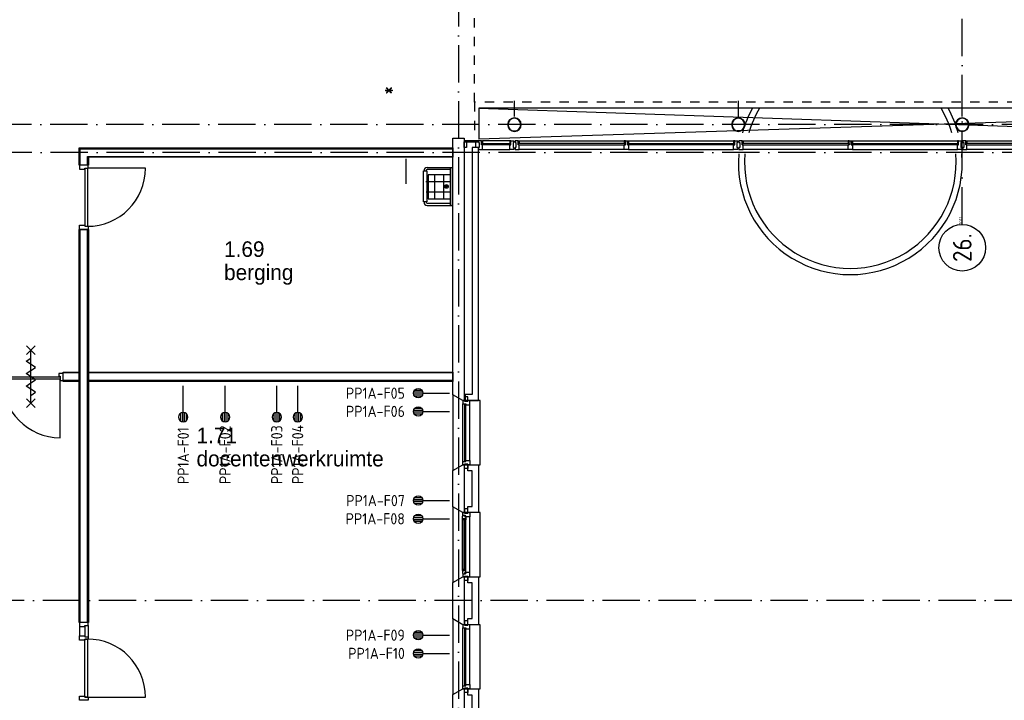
# Model space of a CAD drawing. Header units: millimetres. Extents: x -6587 to 112313, y 244 to 84344.
# Tile 13 of 42: x 26720 to 42551, y 32905 to 43841. Entities that reach past the tile are written whole.
import ezdxf
from ezdxf.enums import TextEntityAlignment as Align

# ---------------------------------------------------------------- set-up
doc = ezdxf.new("R2010")
doc.units = ezdxf.units.MM
doc.header["$LTSCALE"] = 100
doc.linetypes.add('DASHDOT', pattern=[9, 6, -1.5, 0, -1.5])
doc.linetypes.add('DASHED', pattern=[3, 1.5, -1.5])
doc.layers.get('0').update_dxf_attribs({"linetype": 'CONTINUOUS'})
for name, color, linetype in [('AL$1----_ALGEMEEN', 7, 'CONTINUOUS'), ('AL$7----_STRAMIEN', 1, 'DASHDOT'), ('AL21----_BUITENWAND', 4, 'CONTINUOUS'), ('AL21K---_ISOLATIE', 1, 'CONTINUOUS'), ('AL22----_BINNENWAND', 7, 'CONTINUOUS'), ('AL23----_VLOEREN', 4, 'CONTINUOUS'), ('AL28----_KONSTRUKTIE', 3, 'CONTINUOUS'), ('AL31----_BUITENKOZ', 7, 'CONTINUOUS'), ('AL32----_BINNENKOZ', 7, 'CONTINUOUS'), ('AL32----_DRAAIRICHTING', 1, 'CONTINUOUS'), ('AL34----_BALUSTRADES', 4, 'DASHED'), ('AL65----_BEVEILIGING', 7, 'CONTINUOUS'), ('AL74----_INRSANITAIR', 7, 'CONTINUOUS'), ('ALN-----_BLOCKNAAM', 2, 'CONTINUOUS'), ('ALXOU---_GLAS', 7, 'CONTINUOUS'), ('BOUW', 8, 'CONTINUOUS'), ('EB6441--_ATTRIB', 2, 'CONTINUOUS'), ('EL6441--_DATACOM', 3, 'CONTINUOUS'), ('MAATV-SPARING', 1, 'CONTINUOUS')]:
    doc.layers.add(name, color=color, linetype=linetype)
doc.styles.add('1_8', font='iso', dxfattribs={"width": 0.7, "height": 1.8})
doc.styles.add('BURO-025', font='BUROFONT.shx', dxfattribs={"height": 250})
doc.styles.get("Standard").update_dxf_attribs({"font": 'iso.shx'})

# ---------------------------------------------------------------- blocks, each defined once
blk = doc.blocks.new('ES4X2')
for p, q in [((-0.45, 1.4), (-0.45, 2.6)), ((-0.15, 1.27), (-0.15, 2.73)), ((0.15, 1.27), (0.15, 2.73)), ((0.45, 1.4), (0.45, 2.6)), ((0, 1.25), (0, -3))]:
    blk.add_line(p, q)
blk.add_circle((0, 2), 0.75)
at = {"style": '1_8', "flags": 8}
for tag, p in [('NUMMER', (1.25, 3.5)), ('CODE', (-1.25, 3.5))]:
    blk.add_attdef(tag, text='', height=1.8, rotation=90, dxfattribs=at).set_placement(p, align=Align.MIDDLE_LEFT)
blk.add_attdef('M_CODE', text='', height=1.8, dxfattribs=at).set_placement((0, 0), align=Align.MIDDLE_CENTER)
blk = doc.blocks.new('1011')
at = {"layer": 'AL$7----_STRAMIEN', "color": 7, "linetype": 'Continuous'}
blk.add_circle((-750, 0), 750, dxfattribs=at)
at = {"layer": 'AL$7----_STRAMIEN', "color": 3, "linetype": 'Continuous'}
blk.add_attdef('STR-NAAM', text='', height=600, rotation=360, dxfattribs=at).set_placement((-750, 0), align=Align.MIDDLE)
at = {"layer": 'ALN-----_BLOCKNAAM', "linetype": 'Continuous'}
blk.add_text('1011', height=100, dxfattribs=at).set_placement((0, 0))

msp = doc.modelspace()

# ---------------------------------------------------------------- linework, layer by layer
at = {"color": 8, "linetype": 'Continuous'}
for p, q in [((27416.8, 38158), (27349.8, 38158)), ((27349.8, 38158), (27349.8, 38111)), ((27416.8, 38044), (27416.8, 38158)), ((27349.8, 38111), (27371.3, 38111)), ((27371.3, 38111), (27371.3, 38044)), ((27371.3, 37123.5), (27371.3, 38064)), ((27371.3, 38044), (27416.8, 38044))]:
    msp.add_line(p, q, dxfattribs=at)
msp.add_arc((27380.3, 38072.9), 949.5, 180.53799, 269.46201, dxfattribs=at)
at = {"layer": 'AL$1----_ALGEMEEN', "color": 8}
for radius, start, end in [(1800, 151.00572, 164.56701), (1700, 149.12043, 163.63444), (1700, 16.36556, 30.87957), (1800, 15.43299, 28.99428), (1800, 175.53916, 4.46084), (1700, 175.27617, 4.72383)]:
    msp.add_arc((40075.2, 41545), radius, start, end, dxfattribs=at)
at = {"layer": 'AL$7----_STRAMIEN', "color": 1}
for p, q in [((33774.8, 76734.4), (33774.8, 7509.2)), ((41874.8, 40552.4), (41874.8, 76734.4)), ((76417.2, 42155), (4672.8, 42155)), ((81821.1, 41705), (3582.8, 41705)), ((94298.3, 34506.8), (16060, 34506.8))]:
    msp.add_line(p, q, dxfattribs=at)
at = {"layer": 'AL21----_BUITENWAND', "color": 8}
for p, q in [((33994.8, 41785), (33994.8, 37820)), ((34094.8, 41785), (33994.8, 41785)), ((34094.8, 37720), (34094.8, 41785)), ((33994.8, 37820), (33884.8, 37820)), ((33884.8, 37820), (33884.8, 37720)), ((33884.8, 37720), (34094.8, 37720)), ((33925.8, 36590), (33925.8, 36690)), ((33925.8, 36690), (34094.8, 36690)), ((33994.8, 36590), (33925.8, 36590)), ((33994.8, 36020), (33994.8, 36590)), ((34094.8, 36690), (34094.8, 35920)), ((33925.8, 36020), (33994.8, 36020)), ((33925.8, 35920), (33925.8, 36020)), ((34094.8, 35920), (33925.8, 35920)), ((33925.8, 34790), (33925.8, 34890)), ((33925.8, 34890), (34094.8, 34890)), ((34094.8, 34890), (34094.8, 34120)), ((33994.8, 34790), (33925.8, 34790)), ((33994.8, 34220), (33994.8, 34790)), ((33925.8, 34220), (33994.8, 34220)), ((33925.8, 34120), (33925.8, 34220)), ((34094.8, 34120), (33925.8, 34120)), ((33925.8, 32990), (33925.8, 33090)), ((33925.8, 33090), (34094.8, 33090)), ((34094.8, 33090), (34094.8, 32320)), ((33994.8, 32990), (33925.8, 32990)), ((33994.8, 32420), (33994.8, 32990))]:
    msp.add_line(p, q, dxfattribs=at)
at = {"layer": 'AL21K---_ISOLATIE', "color": 8, "linetype": 'Continuous'}
for p, q in [((33864.8, 36590), (33864.8, 36020)), ((33864.8, 34790), (33864.8, 34220)), ((33864.8, 32990), (33864.8, 32420))]:
    msp.add_line(p, q, dxfattribs=at)
at = {"layer": 'AL22----_BINNENWAND', "color": 8}
for p, q in [((27674.8, 41505), (27674.8, 41780)), ((27674.8, 41780), (33684.8, 41780)), ((33684.8, 41780), (33684.8, 41630)), ((27824.8, 41505), (27674.8, 41505)), ((33684.8, 41630), (27824.8, 41630)), ((27824.8, 41630), (27824.8, 41505)), ((27674.8, 34156.1), (27674.8, 40471)), ((27674.8, 40471), (27824.8, 40471)), ((27824.8, 40471), (27824.8, 34156.1)), ((27416.8, 38030), (27416.8, 38180)), ((27416.8, 38180), (27674.8, 38180)), ((27674.8, 38180), (27674.8, 38030)), ((27824.8, 38030), (27824.8, 38180)), ((27824.8, 38180), (33684.8, 38180)), ((33684.8, 38180), (33684.8, 38030)), ((27674.8, 38030), (27416.8, 38030)), ((33684.8, 38030), (27824.8, 38030)), ((27824.8, 34156.1), (27674.8, 34156.1))]:
    msp.add_line(p, q, dxfattribs=at)
at = {"layer": 'AL22----_BINNENWAND', "color": 8, "linetype": 'Continuous'}
for p, q in [((27689.8, 41505), (27689.8, 41765)), ((27689.8, 41765), (33684.8, 41765)), ((27809.8, 41505), (27809.8, 41645)), ((27809.8, 41645), (33684.8, 41645)), ((27689.8, 34156.1), (27689.8, 40471)), ((27809.8, 34156.1), (27809.8, 40471)), ((27674.8, 38165), (27416.8, 38165)), ((33684.8, 38165), (27824.8, 38165)), ((27674.8, 38045), (27416.8, 38045)), ((33684.8, 38045), (27824.8, 38045))]:
    msp.add_line(p, q, dxfattribs=at)
at = {"layer": 'AL23----_VLOEREN', "color": 8}
for p, q in [((49649.8, 42417.5), (34104.8, 42417.5)), ((34104.8, 42417.5), (34104.8, 41924)), ((34104.8, 42417.5), (49555, 41895)), ((49649.8, 42417.5), (34104.8, 41924))]:
    msp.add_line(p, q, dxfattribs=at)
at = {"layer": 'AL28----_KONSTRUKTIE', "color": 8}
for p, q in [((34674.8, 42285.5), (34674.8, 42538.5)), ((38274.8, 42285.5), (38274.8, 42538.5)), ((41874.8, 42285.5), (41874.8, 42538.5)), ((33684.8, 36597.6), (33844.8, 36690)), ((33684.8, 36012.4), (33684.8, 36597.6)), ((33844.8, 36690), (33864.8, 36690)), ((33864.8, 36690), (33864.8, 35920)), ((33844.8, 35920), (33684.8, 36012.4)), ((33864.8, 35920), (33844.8, 35920)), ((33684.8, 34797.6), (33844.8, 34890)), ((33844.8, 34890), (33864.8, 34890)), ((33864.8, 34890), (33864.8, 34120)), ((33684.8, 34212.4), (33684.8, 34797.6)), ((33844.8, 34120), (33684.8, 34212.4)), ((33864.8, 34120), (33844.8, 34120)), ((33684.8, 32997.6), (33844.8, 33090)), ((33844.8, 33090), (33864.8, 33090)), ((33864.8, 33090), (33864.8, 32320)), ((33684.8, 32412.4), (33684.8, 32997.6))]:
    msp.add_line(p, q, dxfattribs=at)
at = {"layer": 'AL28----_KONSTRUKTIE', "color": 8, "linetype": 'Continuous'}
for p, q in [((33684.8, 37812.4), (33684.8, 41935)), ((33684.8, 41935), (33864.8, 41935)), ((33864.8, 41935), (33864.8, 37720)), ((33844.8, 37720), (33684.8, 37812.4)), ((33864.8, 37720), (33844.8, 37720))]:
    msp.add_line(p, q, dxfattribs=at)
at = {"layer": 'AL28----_KONSTRUKTIE', "color": 8}
for centre, radius, start, end in [((34674.8, 42155), 109.5, 0, 180), ((34674.8, 42155), 109.5, 180, 0), ((34674.8, 42155), 101.5, 0, 180), ((34674.8, 42155), 101.5, 180, 0), ((38274.8, 42155), 109.5, 0, 180), ((38274.8, 42155), 109.5, 180, 0), ((38274.8, 42155), 101.5, 0, 180), ((38274.8, 42155), 101.5, 180, 0), ((41874.8, 42155), 109.5, 0, 180), ((41874.8, 42155), 109.5, 180, 0), ((41874.8, 42155), 101.5, 0, 180), ((41874.8, 42155), 101.5, 180, 0)]:
    msp.add_arc(centre, radius, start, end, dxfattribs=at)
at = {"layer": 'AL31----_BUITENKOZ', "color": 8}
for p, q in [((34089.8, 41895), (33864.8, 41895)), ((33864.8, 41895), (33864.8, 41880)), ((33864.8, 41880), (33905.8, 41880)), ((33864.8, 41786), (33864.8, 41880)), ((33864.8, 41880), (34089.8, 41880)), ((33905.8, 41880), (33905.8, 41786)), ((34089.8, 41880), (34089.8, 41895)), ((34144.8, 41895), (34094.8, 41895)), ((34094.8, 41895), (34094.8, 41865.5)), ((34094.8, 41865.5), (34108.8, 41865.5)), ((34108.8, 41865.5), (34108.8, 41785.5)), ((34144.8, 41857), (34144.8, 41895)), ((34144.8, 41895), (34161.8, 41895)), ((34144.8, 41828), (34144.8, 41895)), ((34161.8, 41857), (34144.8, 41857)), ((34144.8, 41828), (34144.8, 41857)), ((34144.8, 41857), (34161.8, 41857)), ((34161.8, 41828), (34144.8, 41828)), ((34161.8, 41828), (34144.8, 41828)), ((34161.8, 41853), (34148.8, 41853)), ((34148.8, 41853), (34148.8, 41832)), ((34148.8, 41832), (34161.8, 41832)), ((34598.8, 41895), (34161.8, 41895)), ((34161.8, 41895), (34161.8, 41857)), ((34161.8, 41857), (34161.8, 41853)), ((34161.8, 41832), (34161.8, 41828)), ((34161.8, 41756), (34161.8, 41828)), ((34615.8, 41895), (34598.8, 41895)), ((34598.8, 41895), (34598.8, 41857)), ((34598.8, 41857), (34615.8, 41857)), ((34598.8, 41857), (34598.8, 41853)), ((34615.8, 41857), (34598.8, 41857)), ((34598.8, 41853), (34611.8, 41853)), ((34611.8, 41832), (34598.8, 41832)), ((34598.8, 41832), (34598.8, 41828)), ((34598.8, 41828), (34615.8, 41828)), ((34598.8, 41828), (34615.8, 41828)), ((34598.8, 41756), (34598.8, 41828)), ((34611.8, 41853), (34611.8, 41832)), ((34615.8, 41857), (34615.8, 41895)), ((34615.8, 41828), (34615.8, 41895)), ((34615.8, 41895), (34665.8, 41895)), ((34615.8, 41828), (34615.8, 41857)), ((34665.8, 41865.5), (34651.8, 41865.5)), ((34651.8, 41865.5), (34651.8, 41785.5)), ((34665.8, 41895), (34665.8, 41865.5)), ((34733.8, 41895), (34683.8, 41895)), ((34683.8, 41895), (34683.8, 41865.5)), ((34683.8, 41865.5), (34697.8, 41865.5)), ((34697.8, 41865.5), (34697.8, 41785.5)), ((34733.8, 41857), (34733.8, 41895)), ((34733.8, 41895), (34750.8, 41895)), ((34733.8, 41828), (34733.8, 41895)), ((34750.8, 41857), (34733.8, 41857)), ((34733.8, 41828), (34733.8, 41857)), ((34733.8, 41857), (34750.8, 41857)), ((34750.8, 41828), (34733.8, 41828)), ((34750.8, 41828), (34733.8, 41828)), ((34750.8, 41853), (34737.8, 41853)), ((34737.8, 41853), (34737.8, 41832)), ((34737.8, 41832), (34750.8, 41832)), ((34750.8, 41895), (34750.8, 41857)), ((34750.8, 41895), (36441.3, 41895)), ((34750.8, 41857), (34750.8, 41853)), ((34750.8, 41832), (34750.8, 41828)), ((34750.8, 41756), (34750.8, 41828)), ((36458.3, 41895), (36441.3, 41895)), ((36441.3, 41895), (36441.3, 41857)), ((36441.3, 41857), (36441.3, 41853)), ((36458.3, 41857), (36441.3, 41857)), ((36441.3, 41857), (36458.3, 41857)), ((36441.3, 41853), (36454.3, 41853)), ((36454.3, 41832), (36441.3, 41832)), ((36441.3, 41832), (36441.3, 41828)), ((36441.3, 41828), (36458.3, 41828)), ((36441.3, 41756), (36441.3, 41828)), ((36441.3, 41828), (36458.3, 41828)), ((36454.3, 41853), (36454.3, 41832)), ((36458.3, 41857), (36458.3, 41895)), ((36458.3, 41828), (36458.3, 41895)), ((36458.3, 41895), (36491.3, 41895)), ((36458.3, 41828), (36458.3, 41857)), ((36491.3, 41895), (36491.3, 41828)), ((36491.3, 41857), (36491.3, 41895)), ((36491.3, 41895), (36508.3, 41895)), ((36491.3, 41828), (36491.3, 41857)), ((36491.3, 41857), (36508.3, 41857)), ((36508.3, 41857), (36491.3, 41857)), ((36491.3, 41828), (36508.3, 41828)), ((36508.3, 41828), (36491.3, 41828)), ((36508.3, 41853), (36495.3, 41853)), ((36495.3, 41853), (36495.3, 41832)), ((36495.3, 41832), (36508.3, 41832)), ((36508.3, 41895), (38198.8, 41895)), ((36508.3, 41895), (36508.3, 41857)), ((36508.3, 41857), (36508.3, 41853)), ((36508.3, 41832), (36508.3, 41828)), ((36508.3, 41828), (36508.3, 41756)), ((38215.8, 41895), (38198.8, 41895)), ((38198.8, 41895), (38198.8, 41857)), ((38198.8, 41857), (38215.8, 41857)), ((38198.8, 41857), (38198.8, 41853)), ((38215.8, 41857), (38198.8, 41857)), ((38198.8, 41853), (38211.8, 41853)), ((38211.8, 41832), (38198.8, 41832)), ((38198.8, 41832), (38198.8, 41828)), ((38198.8, 41828), (38215.8, 41828)), ((38198.8, 41756), (38198.8, 41828)), ((38198.8, 41828), (38215.8, 41828)), ((38211.8, 41853), (38211.8, 41832)), ((38215.8, 41857), (38215.8, 41895)), ((38215.8, 41828), (38215.8, 41895)), ((38215.8, 41895), (38265.8, 41895)), ((38215.8, 41828), (38215.8, 41857)), ((38265.8, 41865.5), (38251.8, 41865.5)), ((38251.8, 41865.5), (38251.8, 41785.5)), ((38265.8, 41895), (38265.8, 41865.5)), ((38333.8, 41895), (38283.8, 41895)), ((38283.8, 41895), (38283.8, 41865.5)), ((38283.8, 41865.5), (38297.8, 41865.5)), ((38297.8, 41865.5), (38297.8, 41785.5)), ((38333.8, 41857), (38333.8, 41895)), ((38333.8, 41895), (38350.8, 41895)), ((38333.8, 41828), (38333.8, 41895)), ((38350.8, 41857), (38333.8, 41857)), ((38333.8, 41828), (38333.8, 41857)), ((38333.8, 41857), (38350.8, 41857)), ((38350.8, 41828), (38333.8, 41828)), ((38350.8, 41828), (38333.8, 41828)), ((38350.8, 41853), (38337.8, 41853)), ((38337.8, 41853), (38337.8, 41832)), ((38337.8, 41832), (38350.8, 41832)), ((38350.8, 41895), (38350.8, 41857)), ((38350.8, 41895), (40041.3, 41895)), ((38350.8, 41857), (38350.8, 41853)), ((38350.8, 41832), (38350.8, 41828)), ((38350.8, 41756), (38350.8, 41828)), ((40058.3, 41895), (40041.3, 41895)), ((40041.3, 41895), (40041.3, 41857)), ((40041.3, 41857), (40041.3, 41853)), ((40058.3, 41857), (40041.3, 41857)), ((40041.3, 41857), (40058.3, 41857)), ((40041.3, 41853), (40054.3, 41853)), ((40054.3, 41832), (40041.3, 41832)), ((40041.3, 41832), (40041.3, 41828)), ((40041.3, 41828), (40058.3, 41828)), ((40041.3, 41756), (40041.3, 41828)), ((40041.3, 41828), (40058.3, 41828)), ((40054.3, 41853), (40054.3, 41832)), ((40058.3, 41857), (40058.3, 41895)), ((40058.3, 41828), (40058.3, 41895)), ((40058.3, 41895), (40091.3, 41895)), ((40058.3, 41828), (40058.3, 41857)), ((40091.3, 41895), (40091.3, 41828)), ((40091.3, 41857), (40091.3, 41895)), ((40091.3, 41895), (40108.3, 41895)), ((40091.3, 41828), (40091.3, 41857)), ((40091.3, 41857), (40108.3, 41857)), ((40108.3, 41857), (40091.3, 41857)), ((40091.3, 41828), (40108.3, 41828)), ((40108.3, 41828), (40091.3, 41828)), ((40108.3, 41853), (40095.3, 41853)), ((40095.3, 41853), (40095.3, 41832)), ((40095.3, 41832), (40108.3, 41832)), ((40108.3, 41895), (41798.8, 41895)), ((40108.3, 41895), (40108.3, 41857)), ((40108.3, 41857), (40108.3, 41853)), ((40108.3, 41832), (40108.3, 41828)), ((40108.3, 41828), (40108.3, 41756)), ((41815.8, 41895), (41798.8, 41895)), ((41798.8, 41895), (41798.8, 41857)), ((41798.8, 41857), (41815.8, 41857)), ((41798.8, 41857), (41798.8, 41853)), ((41815.8, 41857), (41798.8, 41857)), ((41798.8, 41853), (41811.8, 41853)), ((41811.8, 41832), (41798.8, 41832)), ((41798.8, 41832), (41798.8, 41828)), ((41798.8, 41828), (41815.8, 41828)), ((41798.8, 41756), (41798.8, 41828)), ((41798.8, 41828), (41815.8, 41828)), ((41811.8, 41853), (41811.8, 41832)), ((41815.8, 41857), (41815.8, 41895)), ((41815.8, 41828), (41815.8, 41895)), ((41815.8, 41895), (41865.8, 41895)), ((41815.8, 41828), (41815.8, 41857)), ((41865.8, 41865.5), (41851.8, 41865.5)), ((41851.8, 41865.5), (41851.8, 41785.5)), ((41865.8, 41895), (41865.8, 41865.5)), ((41933.8, 41895), (41883.8, 41895)), ((41883.8, 41895), (41883.8, 41865.5)), ((41883.8, 41865.5), (41897.8, 41865.5)), ((41897.8, 41865.5), (41897.8, 41785.5)), ((41933.8, 41857), (41933.8, 41895)), ((41933.8, 41895), (41950.8, 41895)), ((41933.8, 41828), (41933.8, 41895)), ((41950.8, 41857), (41933.8, 41857)), ((41933.8, 41828), (41933.8, 41857)), ((41933.8, 41857), (41950.8, 41857)), ((41950.8, 41828), (41933.8, 41828)), ((41950.8, 41828), (41933.8, 41828)), ((41950.8, 41853), (41937.8, 41853)), ((41937.8, 41853), (41937.8, 41832)), ((41937.8, 41832), (41950.8, 41832)), ((41950.8, 41895), (41950.8, 41857)), ((41950.8, 41895), (43641.3, 41895)), ((41950.8, 41857), (41950.8, 41853)), ((41950.8, 41832), (41950.8, 41828)), ((41950.8, 41756), (41950.8, 41828)), ((33905.8, 41786), (33864.8, 41786)), ((34108.8, 41785.5), (34094.8, 41785.5)), ((34094.8, 41785.5), (34094.8, 41756)), ((34094.8, 41756), (34161.8, 41756)), ((34161.8, 41756), (34598.8, 41756)), ((34665.8, 41756), (34598.8, 41756)), ((34651.8, 41785.5), (34665.8, 41785.5)), ((34665.8, 41785.5), (34665.8, 41756)), ((34697.8, 41785.5), (34683.8, 41785.5)), ((34683.8, 41785.5), (34683.8, 41756)), ((34683.8, 41756), (34750.8, 41756)), ((36441.3, 41756), (34750.8, 41756)), ((36508.3, 41756), (36441.3, 41756)), ((36508.3, 41756), (38198.8, 41756)), ((38265.8, 41756), (38198.8, 41756)), ((38251.8, 41785.5), (38265.8, 41785.5)), ((38265.8, 41785.5), (38265.8, 41756)), ((38297.8, 41785.5), (38283.8, 41785.5)), ((38283.8, 41785.5), (38283.8, 41756)), ((38283.8, 41756), (38350.8, 41756)), ((40041.3, 41756), (38350.8, 41756)), ((40108.3, 41756), (40041.3, 41756)), ((40108.3, 41756), (41798.8, 41756)), ((41865.8, 41756), (41798.8, 41756)), ((41851.8, 41785.5), (41865.8, 41785.5)), ((41865.8, 41785.5), (41865.8, 41756)), ((41897.8, 41785.5), (41883.8, 41785.5)), ((41883.8, 41785.5), (41883.8, 41756)), ((41883.8, 41756), (41950.8, 41756)), ((43641.3, 41756), (41950.8, 41756)), ((33844.8, 37720), (33684.8, 37812.4)), ((33684.8, 37812.4), (33684.8, 36597.6)), ((34124.8, 37720), (33844.8, 37720)), ((33925.8, 37781), (33869.8, 37781)), ((33869.8, 37781), (33869.8, 37710)), ((33869.8, 37710), (33925.8, 37710)), ((33925.8, 37710), (33925.8, 37781)), ((34124.8, 36690), (34124.8, 37720)), ((33844.8, 36740), (33844.8, 37670)), ((33958.8, 36757), (33958.8, 37653)), ((33684.8, 36597.6), (33844.8, 36690)), ((33844.8, 36690), (34124.8, 36690)), ((33869.8, 36700), (33925.8, 36700)), ((33869.8, 36629), (33869.8, 36700)), ((33925.8, 36629), (33869.8, 36629)), ((33925.8, 36700), (33925.8, 36629)), ((33844.8, 35920), (33684.8, 36012.4)), ((33684.8, 36012.4), (33684.8, 34797.6)), ((33925.8, 35981), (33869.8, 35981)), ((33869.8, 35981), (33869.8, 35910)), ((33925.8, 35910), (33925.8, 35981)), ((33841.8, 35863.3), (33846.1, 35865.7)), ((33841.8, 35820.8), (33841.8, 35863.3)), ((33882.8, 35820.8), (33841.8, 35820.8)), ((33841.8, 34989.2), (33841.8, 35820.8)), ((33844.1, 35820.8), (33857.7, 35820.8)), ((33844.1, 35803.8), (33844.1, 35820.8)), ((33857.7, 35803.8), (33844.1, 35803.8)), ((34124.8, 35920), (33844.8, 35920)), ((33844.8, 35920), (33869.8, 35920)), ((33844.8, 35876), (33844.8, 35920)), ((33880.8, 35876), (33844.8, 35876)), ((33846.1, 35865.7), (33846.1, 35872.8)), ((33846.1, 35872.8), (33875.8, 35872.8)), ((33857.7, 35820.8), (33857.7, 35803.8)), ((33869.8, 35920), (33869.8, 35910)), ((33869.8, 35910), (33925.8, 35910)), ((33869.8, 35910), (33925.8, 35910)), ((33875.8, 35872.8), (33875.8, 35850.3)), ((33875.8, 35850.3), (33880.8, 35850.3)), ((33880.8, 35870), (33880.8, 35876)), ((33895.8, 35870), (33880.8, 35870)), ((33880.8, 35850.3), (33880.8, 35858.3)), ((33880.8, 35858.3), (33895.8, 35858.3)), ((33882.8, 35803.8), (33882.8, 35820.8)), ((33895.8, 35805.9), (33882.8, 35803.8)), ((33895.8, 35853), (33895.8, 35870)), ((33895.8, 35858.3), (33895.8, 35853)), ((33958.8, 35853), (33895.8, 35853)), ((33895.8, 35853), (33895.8, 35805.9)), ((33895.8, 35004.1), (33895.8, 35805.9)), ((33925.8, 35910), (33925.8, 35920)), ((33925.8, 35920), (33958.8, 35920)), ((33958.8, 35920), (33958.8, 35853)), ((33958.8, 34957), (33958.8, 35853)), ((34124.8, 34890), (34124.8, 35920)), ((33882.8, 34989.2), (33841.8, 34989.2)), ((33841.8, 34989.2), (33841.8, 34946.7)), ((33857.7, 35006.2), (33844.1, 35006.2)), ((33844.1, 35006.2), (33844.1, 34989.2)), ((33844.1, 34989.2), (33857.7, 34989.2)), ((33857.7, 34989.2), (33857.7, 35006.2)), ((33895.8, 35004.1), (33882.8, 35006.2)), ((33882.8, 35006.2), (33882.8, 34989.2)), ((33895.8, 34957), (33895.8, 35004.1)), ((33684.8, 34797.6), (33844.8, 34890)), ((33841.8, 34946.7), (33846.1, 34944.2)), ((33880.8, 34934), (33844.8, 34934)), ((33844.8, 34934), (33844.8, 34890)), ((33844.8, 34890), (34124.8, 34890)), ((33844.8, 34890), (33869.8, 34890)), ((33846.1, 34944.2), (33846.1, 34937.2)), ((33846.1, 34937.2), (33875.8, 34937.2)), ((33869.8, 34900), (33925.8, 34900)), ((33869.8, 34829), (33869.8, 34900)), ((33869.8, 34890), (33869.8, 34900)), ((33869.8, 34900), (33925.8, 34900)), ((33875.8, 34937.2), (33875.8, 34959.7)), ((33875.8, 34959.7), (33880.8, 34959.7)), ((33880.8, 34959.7), (33880.8, 34951.7)), ((33880.8, 34951.7), (33895.8, 34951.7)), ((33895.8, 34940), (33880.8, 34940)), ((33880.8, 34940), (33880.8, 34934)), ((33958.8, 34957), (33895.8, 34957)), ((33895.8, 34957), (33895.8, 34940)), ((33895.8, 34951.7), (33895.8, 34957)), ((33925.8, 34900), (33925.8, 34829)), ((33925.8, 34900), (33925.8, 34890)), ((33925.8, 34890), (33958.8, 34890)), ((33958.8, 34890), (33958.8, 34957)), ((33925.8, 34829), (33869.8, 34829)), ((33844.8, 34120), (33684.8, 34212.4)), ((33684.8, 34212.4), (33684.8, 32997.6)), ((34124.8, 34120), (33844.8, 34120)), ((33844.8, 33140), (33844.8, 34070)), ((33925.8, 34181), (33869.8, 34181)), ((33869.8, 34181), (33869.8, 34110)), ((33869.8, 34110), (33925.8, 34110)), ((33925.8, 34110), (33925.8, 34181)), ((33958.8, 33157), (33958.8, 34053)), ((34124.8, 33090), (34124.8, 34120)), ((33684.8, 32997.6), (33844.8, 33090)), ((33844.8, 33090), (34124.8, 33090)), ((33869.8, 33100), (33925.8, 33100)), ((33869.8, 33029), (33869.8, 33100)), ((33925.8, 33100), (33925.8, 33029)), ((33925.8, 33029), (33869.8, 33029))]:
    msp.add_line(p, q, dxfattribs=at)
at = {"layer": 'AL31----_BUITENKOZ', "color": 8, "linetype": 'Continuous'}
for p, q in [((34052.8, 41785.5), (34052.8, 41880)), ((34052.8, 41880), (34094.8, 41880)), ((34094.8, 41880), (34094.8, 41865.5)), ((34094.8, 41865.5), (34108.8, 41865.5)), ((34108.8, 41865.5), (34108.8, 41785.5)), ((34094.8, 41785.5), (34052.8, 41785.5)), ((34052.8, 41785.5), (34052.8, 41785.5)), ((34108.8, 41785.5), (34094.8, 41785.5)), ((26430.8, 38105), (27369.3, 38105)), ((27369.3, 38064), (26430.8, 38064)), ((27369.3, 38105), (27369.3, 38064)), ((33869.8, 37720), (33844.8, 37720)), ((33844.8, 37720), (33844.8, 37670)), ((33869.8, 37710), (33869.8, 37720)), ((33869.8, 37720), (33869.8, 37720)), ((33925.8, 37710), (33869.8, 37710)), ((33958.8, 37720), (33925.8, 37720)), ((33925.8, 37720), (33925.8, 37710)), ((33958.8, 37653), (33958.8, 37720)), ((33844.8, 37670), (33844.8, 37670)), ((33844.8, 37670), (33895.8, 37670)), ((33891.8, 37665), (33870.8, 37665)), ((33870.8, 37665), (33870.8, 36745)), ((33891.8, 36745), (33891.8, 37665)), ((33895.8, 37670), (33895.8, 37653)), ((33895.8, 37653), (33958.8, 37653)), ((33958.8, 37653), (33958.8, 37653)), ((33958.8, 37653), (33958.8, 37653)), ((33958.8, 37653), (33958.8, 37653)), ((33958.8, 37653), (33958.8, 37653)), ((33844.8, 36740), (33844.8, 36740)), ((33844.8, 36740), (33895.8, 36740)), ((33844.8, 36690), (33844.8, 36740)), ((33870.8, 36745), (33891.8, 36745)), ((33895.8, 36740), (33895.8, 36757)), ((33895.8, 36757), (33958.8, 36757)), ((33958.8, 36757), (33958.8, 36757)), ((33958.8, 36757), (33958.8, 36757)), ((33958.8, 36757), (33958.8, 36757)), ((33958.8, 36757), (33958.8, 36757)), ((33958.8, 36757), (33958.8, 36690)), ((33869.8, 36690), (33844.8, 36690)), ((33925.8, 36700), (33869.8, 36700)), ((33869.8, 36700), (33869.8, 36690)), ((33869.8, 36690), (33869.8, 36690)), ((33925.8, 36690), (33925.8, 36700)), ((33958.8, 36690), (33925.8, 36690)), ((33880.8, 35818.8), (33859.8, 35818.8)), ((33859.8, 35818.8), (33859.8, 34991.2)), ((33880.8, 34991.2), (33880.8, 35818.8)), ((33859.8, 34991.2), (33880.8, 34991.2)), ((33869.8, 34120), (33844.8, 34120)), ((33844.8, 34120), (33844.8, 34070)), ((33844.8, 34070), (33844.8, 34070)), ((33844.8, 34070), (33895.8, 34070)), ((33869.8, 34110), (33869.8, 34120)), ((33869.8, 34120), (33869.8, 34120)), ((33925.8, 34110), (33869.8, 34110)), ((33891.8, 34065), (33870.8, 34065)), ((33870.8, 34065), (33870.8, 33145)), ((33891.8, 33145), (33891.8, 34065)), ((33895.8, 34070), (33895.8, 34053)), ((33895.8, 34053), (33958.8, 34053)), ((33958.8, 34120), (33925.8, 34120)), ((33925.8, 34120), (33925.8, 34110)), ((33958.8, 34053), (33958.8, 34120)), ((33958.8, 34053), (33958.8, 34053)), ((33958.8, 34053), (33958.8, 34053)), ((33958.8, 34053), (33958.8, 34053)), ((33958.8, 34053), (33958.8, 34053)), ((33844.8, 33140), (33844.8, 33140)), ((33844.8, 33140), (33895.8, 33140)), ((33844.8, 33090), (33844.8, 33140)), ((33869.8, 33090), (33844.8, 33090)), ((33925.8, 33100), (33869.8, 33100)), ((33869.8, 33100), (33869.8, 33090)), ((33869.8, 33090), (33869.8, 33090)), ((33870.8, 33145), (33891.8, 33145)), ((33895.8, 33140), (33895.8, 33157)), ((33895.8, 33157), (33958.8, 33157)), ((33925.8, 33090), (33925.8, 33100)), ((33958.8, 33090), (33925.8, 33090)), ((33958.8, 33157), (33958.8, 33157)), ((33958.8, 33157), (33958.8, 33157)), ((33958.8, 33157), (33958.8, 33157)), ((33958.8, 33157), (33958.8, 33157)), ((33958.8, 33157), (33958.8, 33090))]:
    msp.add_line(p, q, dxfattribs=at)
at = {"layer": 'AL32----_BINNENKOZ', "color": 8}
for p, q in [((27819.3, 41505), (27680.3, 41505)), ((27680.3, 41505), (27680.3, 41438)), ((27819.3, 41455), (27819.3, 41505)), ((27680.3, 41438), (27768.3, 41438)), ((27768.3, 41455), (27768.3, 40521)), ((27768.3, 41438), (27768.3, 41455)), ((27768.3, 41455), (27819.3, 41455)), ((27808.3, 41455), (27808.3, 40521)), ((27680.3, 40471), (27680.3, 40538)), ((27680.3, 40538), (27768.3, 40538)), ((27768.3, 40538), (27768.3, 40521)), ((27819.3, 40471), (27680.3, 40471)), ((27768.3, 40521), (27819.3, 40521)), ((27819.3, 40521), (27819.3, 40471)), ((27819.3, 34156.1), (27680.3, 34156.1)), ((27680.3, 34156.1), (27680.3, 34089.1)), ((27680.3, 34089.1), (27768.3, 34089.1)), ((27680.3, 34089.1), (27680.3, 33939.1)), ((27768.3, 34089.1), (27768.3, 34106.1)), ((27768.3, 34106.1), (27819.3, 34106.1)), ((27768.3, 34089.1), (27768.3, 33939.1)), ((27819.3, 34106.1), (27819.3, 34156.1)), ((27819.3, 34106.1), (27819.3, 33922.1)), ((27680.3, 33872.1), (27680.3, 33939.1)), ((27680.3, 33939.1), (27768.3, 33939.1)), ((27768.3, 33939.1), (27768.3, 33922.1)), ((27768.3, 33922.1), (27819.3, 33922.1)), ((27768.3, 33889.1), (27808.3, 33889.1)), ((27768.3, 32955.1), (27768.3, 33889.1)), ((27819.3, 33889.1), (27768.3, 33889.1)), ((27768.3, 33889.1), (27768.3, 33872.1)), ((27808.3, 33889.1), (27808.3, 32955.1)), ((27819.3, 33922.1), (27819.3, 33889.1)), ((27819.3, 33922.1), (27819.3, 33889.1)), ((27768.3, 33872.1), (27680.3, 33872.1)), ((27680.3, 32905.1), (27680.3, 32972.1)), ((27680.3, 32972.1), (27768.3, 32972.1)), ((27768.3, 32972.1), (27768.3, 32955.1)), ((27808.3, 32955.1), (27768.3, 32955.1)), ((27768.3, 32955.1), (27819.3, 32955.1)), ((27819.3, 32955.1), (27819.3, 32905.1)), ((27819.3, 32905.1), (27680.3, 32905.1))]:
    msp.add_line(p, q, dxfattribs=at)
at = {"layer": 'AL32----_DRAAIRICHTING', "color": 8}
for p, q in [((28742.3, 41455), (27808.3, 41455)), ((27808.3, 32955.1), (28742.3, 32955.1))]:
    msp.add_line(p, q, dxfattribs=at)
for centre, start, end in [((27808.3, 41455), 270, 0), ((27808.3, 32955.1), 0, 90)]:
    msp.add_arc(centre, 934, start, end, dxfattribs=at)
at = {"layer": 'AL34----_BALUSTRADES', "color": 8}
for p, q in [((34034.8, 42517.5), (34034.8, 44817.5)), ((49649.8, 42517.5), (34034.8, 42517.5)), ((34034.8, 42517.5), (34034.8, 41924))]:
    msp.add_line(p, q, dxfattribs=at)
at = {"layer": 'AL65----_BEVEILIGING', "color": 8, "linetype": 'Continuous'}
for p, q in [((26830.1, 38460), (26970.1, 38600)), ((26970.1, 38460), (26830.1, 38600)), ((26900.1, 37680), (26900.1, 38530)), ((26825.1, 38355), (26900.1, 38405)), ((26975.1, 38255), (26825.1, 38355)), ((26825.1, 38155), (26900.1, 38205)), ((26975.1, 38055), (26825.1, 38155)), ((26900.1, 38205), (26975.1, 38255)), ((26825.1, 37955), (26900.1, 38005)), ((26900.1, 38005), (26975.1, 38055)), ((26975.1, 37855), (26825.1, 37955)), ((26900.1, 37805), (26975.1, 37855)), ((26830.1, 37610), (26970.1, 37750)), ((26970.1, 37610), (26830.1, 37750))]:
    msp.add_line(p, q, dxfattribs=at)
at = {"layer": 'AL74----_INRSANITAIR', "color": 8}
for p, q in [((32930, 41606.3), (32930, 41206.3)), ((33211, 41411.8), (33266, 41411.8)), ((33211, 40911.8), (33211, 41411.8)), ((33221, 41416.8), (33221, 41411.8)), ((33256, 41416.8), (33256, 41411.8)), ((33266, 41411.8), (33266, 40911.8)), ((33271, 41466.8), (33682.6, 41466.8)), ((33636, 41431.8), (33271, 41431.8)), ((33646, 40866.8), (33646, 41456.8)), ((33681, 40866.8), (33681, 41456.8)), ((33588.9, 41161.8), (33573, 41161.8)), ((33581, 41152.2), (33581, 41170.7)), ((33266, 40911.8), (33211, 40911.8)), ((33221, 40911.8), (33221, 40906.8)), ((33256, 40911.8), (33256, 40906.8)), ((33271, 40891.8), (33636, 40891.8)), ((33271, 40856.8), (33671, 40856.8))]:
    msp.add_line(p, q, dxfattribs=at)
at = {"layer": 'AL74----_INRSANITAIR', "color": 8, "linetype": 'Continuous'}
for p, q in [((33641.8, 41348.3), (33290.1, 41348.3)), ((33290.1, 41348.3), (33290.1, 40960.3)), ((33389, 41348.3), (33389, 40960.3)), ((33531.6, 41348.3), (33531.6, 40960.3)), ((33640.2, 41238.1), (33251.3, 41238.1)), ((33636.9, 41068.9), (33254.5, 41068.9)), ((33290.1, 40960.3), (33640.2, 40960.3))]:
    msp.add_line(p, q, dxfattribs=at)
at = {"layer": 'AL74----_INRSANITAIR', "color": 8}
for radius in [30, 20]:
    msp.add_circle((33581, 41161.8), radius, dxfattribs=at)
for centre, radius, start, end in [((33271, 41416.8), 50, 90, 180), ((33271, 41416.8), 15, 90, 180), ((33271, 40906.8), 50, 180, 270), ((33271, 40906.8), 15, 180, 270), ((33636, 40901.8), 10, 270, 0), ((33656, 40866.8), 10, 180, 270), ((33671, 40866.8), 10, 270, 0)]:
    msp.add_arc(centre, radius, start, end, dxfattribs=at)
at = {"layer": 'ALXOU---_GLAS', "color": 8}
for p, q in [((34148.8, 41832), (34148.8, 41853)), ((34148.8, 41853), (34611.8, 41853)), ((34611.8, 41832), (34148.8, 41832)), ((34611.8, 41853), (34611.8, 41832)), ((36454.3, 41853), (34737.8, 41853)), ((34737.8, 41853), (34737.8, 41832)), ((34737.8, 41832), (36454.3, 41832)), ((36454.3, 41832), (36454.3, 41853)), ((36495.3, 41832), (36495.3, 41853)), ((36495.3, 41853), (38211.8, 41853)), ((38211.8, 41832), (36495.3, 41832)), ((38211.8, 41853), (38211.8, 41832)), ((40054.3, 41853), (38337.8, 41853)), ((38337.8, 41853), (38337.8, 41832)), ((38337.8, 41832), (40054.3, 41832)), ((40054.3, 41832), (40054.3, 41853)), ((40095.3, 41832), (40095.3, 41853)), ((40095.3, 41853), (41811.8, 41853)), ((41811.8, 41832), (40095.3, 41832)), ((41811.8, 41853), (41811.8, 41832)), ((43654.3, 41853), (41937.8, 41853)), ((41937.8, 41853), (41937.8, 41832)), ((41937.8, 41832), (43654.3, 41832))]:
    msp.add_line(p, q, dxfattribs=at)

# ---------------------------------------------------------------- block references
at = {"layer": 'AL$7----_STRAMIEN', "color": 8, "xscale": 0.5, "yscale": 0.5, "zscale": 0.5, "rotation": 90}
msp.add_blockref('1011', (41874.8, 40552.4), dxfattribs=at).add_auto_attribs({'STR-NAAM': '26.'})
at = {"layer": 'EL6441--_DATACOM'}
ref = msp.add_blockref('ES4X2', (29350, 37655.5), dxfattribs=dict(at, xscale=-100, yscale=100, zscale=100, rotation=180))
ref.add_attrib('CODE', 'PP1A-F01', dxfattribs={"layer": 'EB6441--_ATTRIB', "color": 1, "height": 180, "rotation": 90, "style": '1_8', "flags": 8}).set_placement((29350, 36380.5), align=Align.MIDDLE_LEFT)
ref = msp.add_blockref('ES4X2', (30022, 37655.5), dxfattribs=dict(at, xscale=-100, yscale=100, zscale=100, rotation=180))
ref.add_attrib('CODE', 'PP1A-F02', dxfattribs={"layer": 'EB6441--_ATTRIB', "color": 1, "height": 180, "rotation": 90, "style": '1_8', "flags": 8}).set_placement((30022, 36380.5), align=Align.MIDDLE_LEFT)
ref = msp.add_blockref('ES4X2', (30853, 37655.5), dxfattribs=dict(at, xscale=-100, yscale=100, zscale=100, rotation=180))
ref.add_attrib('CODE', 'PP1A-F03', dxfattribs={"layer": 'EB6441--_ATTRIB', "color": 1, "height": 180, "rotation": 90, "style": '1_8', "flags": 8}).set_placement((30853, 36380.5), align=Align.MIDDLE_LEFT)
ref = msp.add_blockref('ES4X2', (31190, 37655.5), dxfattribs=dict(at, xscale=-100, yscale=100, zscale=100, rotation=180))
ref.add_attrib('CODE', 'PP1A-F04', dxfattribs={"layer": 'EB6441--_ATTRIB', "color": 1, "height": 180, "rotation": 90, "style": '1_8', "flags": 8}).set_placement((31190, 36380.5), align=Align.MIDDLE_LEFT)
ref = msp.add_blockref('ES4X2', (33328, 37839.5), dxfattribs=dict(at, xscale=100, yscale=100, zscale=100, rotation=90))
ref.add_attrib('CODE', 'PP1A-F05', dxfattribs={"layer": 'EB6441--_ATTRIB', "color": 1, "height": 180, "style": '1_8', "flags": 8}).set_placement((32913, 37839.5), align=Align.MIDDLE_RIGHT)
ref = msp.add_blockref('ES4X2', (33328, 37547.5), dxfattribs=dict(at, xscale=100, yscale=100, zscale=100, rotation=90))
ref.add_attrib('CODE', 'PP1A-F06', dxfattribs={"layer": 'EB6441--_ATTRIB', "color": 1, "height": 180, "style": '1_8', "flags": 8}).set_placement((32913, 37547.5), align=Align.MIDDLE_RIGHT)
ref = msp.add_blockref('ES4X2', (33328, 36113.5), dxfattribs=dict(at, xscale=100, yscale=100, zscale=100, rotation=90))
ref.add_attrib('CODE', 'PP1A-F07', dxfattribs={"layer": 'EB6441--_ATTRIB', "color": 1, "height": 180, "style": '1_8', "flags": 8}).set_placement((32913, 36113.5), align=Align.MIDDLE_RIGHT)
ref = msp.add_blockref('ES4X2', (33328, 35821.5), dxfattribs=dict(at, xscale=100, yscale=100, zscale=100, rotation=90))
ref.add_attrib('CODE', 'PP1A-F08', dxfattribs={"layer": 'EB6441--_ATTRIB', "color": 1, "height": 180, "style": '1_8', "flags": 8}).set_placement((32913, 35821.5), align=Align.MIDDLE_RIGHT)
ref = msp.add_blockref('ES4X2', (33328, 33950.5), dxfattribs=dict(at, xscale=100, yscale=100, zscale=100, rotation=90))
ref.add_attrib('CODE', 'PP1A-F09', dxfattribs={"layer": 'EB6441--_ATTRIB', "color": 1, "height": 180, "style": '1_8', "flags": 8}).set_placement((32913, 33950.5), align=Align.MIDDLE_RIGHT)
ref = msp.add_blockref('ES4X2', (33328, 33658.5), dxfattribs=dict(at, xscale=100, yscale=100, zscale=100, rotation=90))
ref.add_attrib('CODE', 'PP1A-F10', dxfattribs={"layer": 'EB6441--_ATTRIB', "color": 1, "height": 180, "style": '1_8', "flags": 8}).set_placement((32913, 33658.5), align=Align.MIDDLE_RIGHT)

# ---------------------------------------------------------------- texts
at = {"layer": 'BOUW', "style": 'BURO-025'}
for s, p in [('1.69', (30005.7, 40029.7)), ('berging', (30005.7, 39656.7)), ('1.71', (29562.9, 37036.2)), ('docentenwerkruimte', (29562.9, 36663.2))]:
    msp.add_text(s, height=250, dxfattribs=at).set_placement(p)
at = {"layer": 'MAATV-SPARING', "color": 8}
msp.add_text('*', height=270, dxfattribs=at).set_placement((32574.4, 42598.2))

doc.saveas('drawing.dxf')
